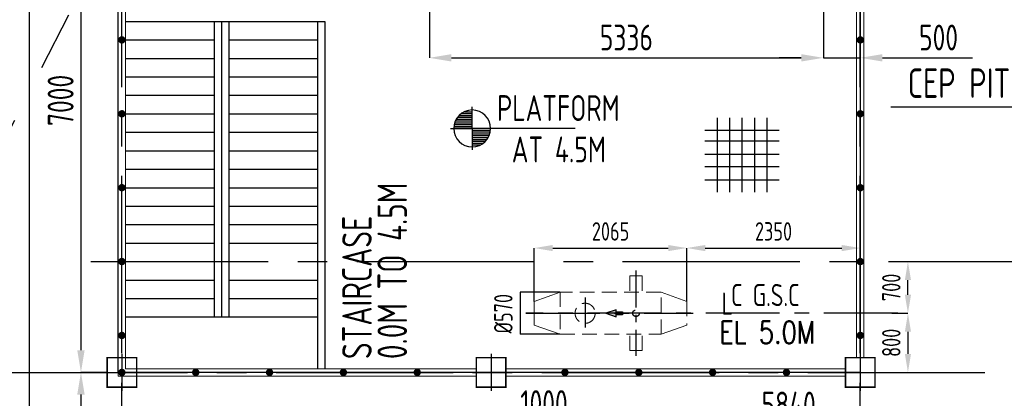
# Model space of a CAD drawing. Extents: x -7650383 to 4934791, y -137560 to 1826789.
# Tile 32 of 256: x 208007 to 221341, y 486731 to 491855. Entities that reach past the tile are written whole.
import ezdxf
from ezdxf.enums import TextEntityAlignment as Align

# ---------------------------------------------------------------- set-up
doc = ezdxf.new("R2010")
doc.units = 0
doc.header["$LTSCALE"] = 800
doc.header["$MEASUREMENT"] = 0
for name, pattern in [('CENTER', [2, 1.25, -0.25, 0.25, -0.25]), ('CENTER2', [1.125, 0.75, -0.125, 0.125, -0.125]), ('CONTINOUS', [0]), ('HIDDEN', [0.375, 0.25, -0.125])]:
    doc.linetypes.add(name, pattern=pattern)
doc.layers.get('0').update_dxf_attribs({"linetype": 'CONTINUOUS'})
for name, color, linetype in [('Aux_col', 7, 'CONTINUOUS'), ('CEN', 2, 'CENTER'), ('EQP', 1, 'CONTINUOUS'), ('GRID', 8, 'CENTER'), ('HATCH', 9, 'CONTINUOUS'), ('PIPE', 1, 'CONTINUOUS'), ('ROAD', 40, 'CONTINUOUS'), ('T', 3, 'CONTINUOUS'), ('TEXT', 3, 'CONTINUOUS'), ('TG_Col', 2, 'CONTINUOUS')]:
    doc.layers.add(name, color=color, linetype=linetype)
for name, color, linetype, lineweight in [('DIM', 4, 'CONTINUOUS', 13), ('EQP0', 8, 'HIDDEN', 9), ('WALL', 6, 'CONTINUOUS', 18)]:
    doc.layers.add(name, color=color, linetype=linetype, lineweight=lineweight)
doc.styles.add('ROMANS', font='ISO9.shx', dxfattribs={"width": 0.8})
doc.styles.add('S1', font='SIMPLEX.SHX', dxfattribs={"height": 200})
doc.styles.add('S3', font='ROMANS1.SHX', dxfattribs={"width": 0.8})
doc.styles.get("Standard").update_dxf_attribs({"font": 'ISO9'})
doc.dimstyles.get("Standard").update_dxf_attribs({"dimtxt": 0.18, "dimasz": 0.18, "dimexe": 0.18, "dimexo": 0.0625, "dimgap": 0.09, "dimtad": 0, "dimtih": 1, "dimtoh": 1, "dimdec": 4, "dimzin": 0, "dimdsep": 46, "dimtxsty": 'Standard', "dimcen": 0.09, "dimadec": 0, "dimazin": 0, "dimtfac": 1, "dimtdec": 4, "dimtofl": 0, "dimtmove": 0, "dimatfit": 3, "dimfxl": 1, "dimtolj": 1, "dimtzin": 0, "dimarcsym": 0})
doc.dimstyles.new('STANDARD$0', dxfattribs={"dimtxt": 250, "dimasz": 200, "dimexe": 0, "dimexo": 0, "dimgap": 100, "dimtad": 1, "dimdec": 0, "dimzin": 0, "dimdsep": 46, "dimtxsty": 'S1', "dimcen": 0, "dimadec": 0, "dimazin": 0, "dimtfac": 1, "dimtdec": 0, "dimtmove": 2, "dimatfit": 3, "dimfxl": 1, "dimtolj": 1, "dimtzin": 0, "dimarcsym": 0})

# ---------------------------------------------------------------- blocks, each defined once
blk = doc.blocks.new('*D333')
at = {"layer": 'DIM', "color": 9, "lineweight": -2, "transparency": 16777216}
for p, q in [((213555, 492556), (213555, 491339)), ((218891, 492499), (218891, 491339)), ((213855, 491339), (218591, 491339))]:
    blk.add_line(p, q, dxfattribs=at)
at = {"layer": 'DIM', "color": 9, "transparency": 16777216}
for points in [[(213855, 491389), (213855, 491289), (213555, 491339)], [(218591, 491389), (218591, 491289), (218891, 491339)]]:
    blk.add_solid(points, dxfattribs=at)
at = {"layer": 'DIM', "transparency": 16777216, "insert": (216223, 491614), "char_height": 350, "attachment_point": 5, "style": 'ROMANS'}
blk.add_mtext('\\A1;5336', dxfattribs=at)
blk = doc.blocks.new('*D335')
at = {"layer": 'DIM', "color": 9, "lineweight": -2, "transparency": 16777216}
for p, q in [((218891, 492278), (218891, 491339)), ((219391, 491683), (219391, 491339)), ((218591, 491339), (218291, 491339)), ((218891, 491339), (219391, 491339)), ((219691, 491339), (220911, 491339))]:
    blk.add_line(p, q, dxfattribs=at)
at = {"layer": 'DIM', "color": 9, "transparency": 16777216}
for points in [[(218591, 491389), (218591, 491289), (218891, 491339)], [(219691, 491389), (219691, 491289), (219391, 491339)]]:
    blk.add_solid(points, dxfattribs=at)
at = {"layer": 'DIM', "transparency": 16777216, "insert": (220451, 491614), "char_height": 350, "attachment_point": 5, "style": 'ROMANS'}
blk.add_mtext('\\A1;500', dxfattribs=at)
blk = doc.blocks.new('*D363')
at = {"layer": 'DIM', "lineweight": -2, "transparency": 16777216}
for p, q in [((219818, 487882), (220036, 487882)), ((219641, 487082), (220036, 487082))]:
    blk.add_line(p, q, dxfattribs=at)
at = {"layer": 'DIM', "color": 4, "lineweight": -2, "transparency": 16777216}
blk.add_line((220036, 487632), (220036, 487332), dxfattribs=at)
at = {"layer": 'DIM', "color": 4, "transparency": 16777216}
for points in [[(219995, 487632), (220078, 487632), (220036, 487882)], [(219995, 487332), (220078, 487332), (220036, 487082)]]:
    blk.add_solid(points, dxfattribs=at)
at = {"layer": 'DIM', "transparency": 16777216, "insert": (219811, 487482), "char_height": 250, "attachment_point": 5, "rotation": 90, "style": 'ROMANS'}
blk.add_mtext('\\A1;800', dxfattribs=at)
blk = doc.blocks.new('*D364')
at = {"layer": 'DIM', "lineweight": -2, "transparency": 16777216}
for p, q in [((219865, 488582), (220036, 488582)), ((219818, 487882), (220036, 487882))]:
    blk.add_line(p, q, dxfattribs=at)
at = {"layer": 'DIM', "color": 4, "lineweight": -2, "transparency": 16777216}
blk.add_line((220036, 488132), (220036, 488332), dxfattribs=at)
at = {"layer": 'DIM', "color": 4, "transparency": 16777216}
for points in [[(219995, 488332), (220078, 488332), (220036, 488582)], [(219995, 488132), (220078, 488132), (220036, 487882)]]:
    blk.add_solid(points, dxfattribs=at)
at = {"layer": 'DIM', "transparency": 16777216, "insert": (219811, 488232), "char_height": 250, "attachment_point": 5, "rotation": 90, "style": 'ROMANS'}
blk.add_mtext('\\A1;700', dxfattribs=at)
blk = doc.blocks.new('*D365')
at = {"layer": 'DIM', "lineweight": -2, "transparency": 16777216}
for p, q in [((217041, 488043), (217041, 488765)), ((219391, 488549), (219391, 488765))]:
    blk.add_line(p, q, dxfattribs=at)
at = {"layer": 'DIM', "color": 4, "lineweight": -2, "transparency": 16777216}
blk.add_line((217291, 488765), (219141, 488765), dxfattribs=at)
at = {"layer": 'DIM', "color": 4, "transparency": 16777216}
for points in [[(217291, 488806), (217291, 488723), (217041, 488765)], [(219141, 488806), (219141, 488723), (219391, 488765)]]:
    blk.add_solid(points, dxfattribs=at)
at = {"layer": 'DIM', "transparency": 16777216, "insert": (218216, 488990), "char_height": 250, "attachment_point": 5, "style": 'ROMANS'}
blk.add_mtext('\\A1;2350', dxfattribs=at)
blk = doc.blocks.new('*D366')
at = {"layer": 'DIM', "lineweight": -2, "transparency": 16777216}
for p, q in [((214976, 488043), (214976, 488765)), ((217041, 488044), (217041, 488765))]:
    blk.add_line(p, q, dxfattribs=at)
at = {"layer": 'DIM', "color": 4, "lineweight": -2, "transparency": 16777216}
blk.add_line((215226, 488765), (216791, 488765), dxfattribs=at)
at = {"layer": 'DIM', "color": 4, "transparency": 16777216}
for points in [[(215226, 488806), (215226, 488723), (214976, 488765)], [(216791, 488806), (216791, 488723), (217041, 488765)]]:
    blk.add_solid(points, dxfattribs=at)
at = {"layer": 'DIM', "transparency": 16777216, "insert": (216009, 488990), "char_height": 250, "attachment_point": 5, "style": 'ROMANS'}
blk.add_mtext('\\A1;2065', dxfattribs=at)
blk = doc.blocks.new('*D393')
at = {"layer": 'DIM', "color": 9, "lineweight": -2, "transparency": 16777216}
for p, q in [((208791, 494082), (208837, 494082)), ((208837, 493782), (208837, 487382)), ((209191, 487082), (208837, 487082))]:
    blk.add_line(p, q, dxfattribs=at)
at = {"layer": 'DIM', "color": 9, "transparency": 16777216}
for points in [[(208787, 493782), (208887, 493782), (208837, 494082)], [(208787, 487382), (208887, 487382), (208837, 487082)]]:
    blk.add_solid(points, dxfattribs=at)
at = {"layer": 'DIM', "transparency": 16777216, "insert": (208562, 490763), "char_height": 350, "attachment_point": 5, "rotation": 90, "style": 'ROMANS'}
blk.add_mtext('\\A1;7000', dxfattribs=at)
blk = doc.blocks.new('*D394')
at = {"layer": 'DIM', "color": 9, "lineweight": -2, "transparency": 16777216}
for p, q in [((209141, 487082), (208837, 487082)), ((208837, 486782), (208837, 482382)), ((209141, 482082), (208837, 482082))]:
    blk.add_line(p, q, dxfattribs=at)
at = {"layer": 'DIM', "color": 9, "transparency": 16777216}
for points in [[(208787, 486782), (208887, 486782), (208837, 487082)], [(208787, 482382), (208887, 482382), (208837, 482082)]]:
    blk.add_solid(points, dxfattribs=at)
at = {"layer": 'DIM', "transparency": 16777216, "insert": (208562, 484582), "char_height": 350, "attachment_point": 5, "rotation": 90, "style": 'ROMANS'}
blk.add_mtext('\\A1;5000', dxfattribs=at)
blk = doc.blocks.new('*X35')
at = {"color": 0}
for p, q in [((36132, 29350), (36330, 29350)), ((36154, 29375), (36330, 29375)), ((36183, 29400), (36330, 29400)), ((36226, 29425), (36330, 29425)), ((36081, 29225), (36330, 29225)), ((36085, 29250), (36330, 29250)), ((36092, 29275), (36330, 29275)), ((36102, 29300), (36330, 29300)), ((36115, 29325), (36330, 29325)), ((36080, 29200), (36330, 29200))]:
    blk.add_line(p, q, dxfattribs=at)
blk = doc.blocks.new('LEVEL')
for p, q in [((0, 0), (0, 294)), ((-295, 0), (0, 0)), ((1393, 0), (0, 0)), ((0, 0), (0, -290))]:
    blk.add_line(p, q)
for start, end in [(90, 180), (0, 90), (180, 270), (270, 0)]:
    blk.add_arc((0, 0), 250, start, end)
blk.add_blockref('*X35', (-36330, -29198))
at = {"rotation": 180}
blk.add_blockref('*X35', (36330, 29198), dxfattribs=at)
at = {"flags": 4}
blk.add_attdef('LEVEL', (336, 101), '', height=250, dxfattribs=at)
blk = doc.blocks.new('GSC')
at = {"layer": 'DIM'}
h = blk.add_hatch(color=1, dxfattribs=at)
h.paths.add_polyline_path([(31016, 116822), (31155, 116775), (31155, 116869)])
h.paths.add_polyline_path([(31155, 116802), (31155, 116842), (31242, 116842), (31242, 116802)])
at = {"color": 2, "linetype": 'CENTER', "ltscale": 0.5}
blk.add_line((31424, 117400), (31424, 116245), dxfattribs=at)
at = {"color": 2, "linetype": 'CENTER'}
for p, q in [((30735, 117036), (30735, 116628)), ((29933, 116822), (32197, 116822))]:
    blk.add_line(p, q, dxfattribs=at)
at = {"layer": 'EQP'}
for points in [[(31016, 116822), (31155, 116775), (31155, 116869)], [(31155, 116802), (31155, 116842), (31242, 116842), (31242, 116802)]]:
    blk.add_lwpolyline(points, close=True, dxfattribs=at)
at = {"layer": 'EQP0'}
for p, q in [((31340, 117327), (31340, 117107)), ((31340, 117327), (31508, 117327)), ((31508, 117327), (31508, 117107)), ((32112, 116984), (32112, 116660)), ((31340, 116317), (31340, 116537)), ((31508, 116317), (31508, 116537)), ((31340, 116317), (31508, 116317))]:
    blk.add_line(p, q, dxfattribs=at)
at = {"layer": 'EQP0', "linetype": 'Continuous'}
for p, q in [((30396, 117107), (30047, 116983)), ((31763, 117107), (32112, 116983)), ((30047, 116983), (30047, 116660)), ((30047, 116660), (30396, 116537)), ((32112, 116660), (31763, 116537))]:
    blk.add_line(p, q, dxfattribs=at)
at = {"layer": 'EQP0'}
blk.add_lwpolyline([(30396, 117107), (30396, 116537), (31763, 116537), (31763, 117107)], close=True, dxfattribs=at)
blk.add_circle((30735, 116822), 136, dxfattribs=at)
at = {"layer": 'PIPE', "linetype": 'HIDDEN'}
blk.add_circle((31424, 116822), 44.5, dxfattribs=at)
blk = doc.blocks.new('GR')
at = {"color": 2, "flags": 128}
for points in [[(281735, 120043), (281735, 119035)], [(281735, 120043), (281735, 119035)], [(281903, 120043), (281903, 119035)], [(282071, 120043), (282071, 119035)], [(282071, 120043), (282071, 119035)], [(282239, 120043), (282239, 119035)], [(282239, 120043), (282239, 119035)], [(282407, 120043), (282407, 119035)], [(281567, 119875), (282575, 119875)], [(281567, 119730), (282575, 119730)], [(281567, 119550), (282575, 119550)], [(281567, 119382), (282575, 119382)], [(281567, 119203), (282575, 119203)]]:
    blk.add_lwpolyline(points, dxfattribs=at)
blk = doc.blocks.new('*D225')
at = {"layer": 'TG_Col', "color": 9, "lineweight": -2, "transparency": 16777216}
for p, q in [((214501, 486041), (214501, 486371)), ((214801, 486371), (215201, 486371)), ((215501, 486006), (215501, 486371))]:
    blk.add_line(p, q, dxfattribs=at)
at = {"layer": 'TG_Col', "color": 9, "transparency": 16777216}
for points in [[(214801, 486421), (214801, 486321), (214501, 486371)], [(215201, 486421), (215201, 486321), (215501, 486371)]]:
    blk.add_solid(points, dxfattribs=at)
at = {"layer": 'TG_Col', "transparency": 16777216, "insert": (215107, 486666), "char_height": 350, "attachment_point": 5, "style": 'ROMANS'}
blk.add_mtext('\\A1;1000', dxfattribs=at)
blk = doc.blocks.new('*D226')
at = {"layer": 'TG_Col', "color": 9, "lineweight": -2, "transparency": 16777216}
for p, q in [((215501, 485641), (215501, 486371)), ((215801, 486371), (221041, 486371)), ((221341, 486041), (221341, 486371))]:
    blk.add_line(p, q, dxfattribs=at)
at = {"layer": 'TG_Col', "color": 9, "transparency": 16777216}
for points in [[(215801, 486421), (215801, 486321), (215501, 486371)], [(221041, 486421), (221041, 486321), (221341, 486371)]]:
    blk.add_solid(points, dxfattribs=at)
at = {"layer": 'TG_Col', "transparency": 16777216, "insert": (218421, 486646), "char_height": 350, "attachment_point": 5, "style": 'ROMANS'}
blk.add_mtext('\\A1;5840', dxfattribs=at)
blk = doc.blocks.new('*D227')
at = {"layer": 'TG_Col', "color": 9, "lineweight": -2, "transparency": 16777216}
for p, q in [((221341, 485641), (221341, 486371)), ((221641, 486371), (222241, 486371)), ((222541, 485641), (222541, 486371))]:
    blk.add_line(p, q, dxfattribs=at)
at = {"layer": 'TG_Col', "color": 9, "transparency": 16777216}
for points in [[(221641, 486421), (221641, 486321), (221341, 486371)], [(222241, 486421), (222241, 486321), (222541, 486371)]]:
    blk.add_solid(points, dxfattribs=at)
at = {"layer": 'TG_Col', "transparency": 16777216, "insert": (221941, 486646), "char_height": 350, "attachment_point": 5, "style": 'ROMANS'}
blk.add_mtext('\\A1;1200', dxfattribs=at)
blk = doc.blocks.new('A$C3C7577A7')
at = {"layer": 'Aux_col', "linetype": 'CONTINOUS'}
for p, q in [((12000, 18250), (12000, 17750)), ((17000, 18250), (17000, 17750)), ((22000, 18250), (22000, 17750)), ((11750, 18000), (12250, 18000)), ((16750, 18000), (17250, 18000)), ((21750, 18000), (22250, 18000))]:
    blk.add_line(p, q, dxfattribs=at)
at = {"layer": 'Aux_col', "linetype": 'CONTINOUS', "const_width": 20, "flags": 128}
for points in [[(11800, 17800), (12200, 17800), (12200, 18200), (11800, 18200)], [(16800, 17800), (17200, 17800), (17200, 18200), (16800, 18200)], [(21800, 17800), (22200, 17800), (22200, 18200), (21800, 18200)]]:
    blk.add_lwpolyline(points, close=True, dxfattribs=at)
blk = doc.blocks.new('*D281')
at = {"layer": 'DIM', "lineweight": -2, "transparency": 16777216}
for p, q in [((215324, 488167), (214784, 488167)), ((215324, 487597), (214784, 487597))]:
    blk.add_line(p, q, dxfattribs=at)
at = {"layer": 'DIM', "color": 4, "lineweight": -2, "transparency": 16777216}
blk.add_line((214784, 488167), (214784, 487597), dxfattribs=at)
at = {"layer": 'DIM', "transparency": 16777216, "insert": (214557, 487876), "char_height": 250, "attachment_point": 5, "rotation": 90, "style": 'ROMANS'}
blk.add_mtext('\\A1;%%C570', dxfattribs=at)

msp = doc.modelspace()

# ---------------------------------------------------------------- linework, layer by layer
at = {"color": 2}
for p, q in [((209441.2, 491831.8), (212141.2, 491831.8)), ((210641.2, 491831.8), (210641.2, 487831.8)), ((210741.2, 491831.8), (210741.2, 487831.8)), ((210841.2, 491831.8), (210841.2, 487831.8)), ((212041.2, 491831.8), (212041.2, 487131.8)), ((212141.2, 491831.8), (212141.2, 487131.8)), ((209441.2, 491581.8), (210641.2, 491581.8)), ((210841.2, 491581.8), (212041.2, 491581.8)), ((209441.2, 491331.8), (210641.2, 491331.8)), ((210841.2, 491331.8), (212041.2, 491331.8)), ((209441.2, 491081.8), (210641.2, 491081.8)), ((210841.2, 491081.8), (212041.2, 491081.8)), ((209441.2, 490831.8), (210641.2, 490831.8)), ((210841.2, 490831.8), (212041.2, 490831.8)), ((209441.2, 490581.8), (210641.2, 490581.8)), ((210841.2, 490581.8), (212041.2, 490581.8)), ((209441.2, 490331.8), (210641.2, 490331.8)), ((210841.2, 490331.8), (212041.2, 490331.8)), ((209441.2, 490081.8), (210641.2, 490081.8)), ((210841.2, 490081.8), (212041.2, 490081.8)), ((209441.2, 489831.8), (210641.2, 489831.8)), ((210841.2, 489831.8), (212041.2, 489831.8)), ((209441.2, 489581.8), (210641.2, 489581.8)), ((210841.2, 489581.8), (212041.2, 489581.8)), ((209441.2, 489331.8), (210641.2, 489331.8)), ((210841.2, 489331.8), (212041.2, 489331.8)), ((209441.2, 489081.8), (210641.2, 489081.8)), ((210841.2, 489081.8), (212041.2, 489081.8)), ((209441.2, 488831.8), (210641.2, 488831.8)), ((210841.2, 488831.8), (212041.2, 488831.8)), ((209441.2, 488581.8), (210641.2, 488581.8)), ((209441.2, 488331.8), (210641.2, 488331.8)), ((210841.2, 488331.8), (212041.2, 488331.8)), ((209441.2, 488081.8), (210641.2, 488081.8)), ((210841.2, 488081.8), (212041.2, 488081.8)), ((209441.2, 487831.8), (212041.2, 487831.8))]:
    msp.add_line(p, q, dxfattribs=at)
at = {"color": 2, "linetype": 'CENTER'}
msp.add_line((219898.3, 487881.7), (214862.2, 487881.7), dxfattribs=at)
msp.add_lwpolyline([(219390.9, 487081.7), (209341.2, 487081.7), (209341.2, 493321.7), (219390.9, 493321.7)], close=True)
at = {"layer": 'CEN', "ltscale": 4}
msp.add_line((197391.2, 469835.9), (209391.2, 493331.7), dxfattribs=at)
at = {"layer": 'GRID', "linetype": 'CENTER2', "ltscale": 4}
for p, q in [((209391.2, 458541.2), (209391.2, 507092)), ((219391.2, 458541.2), (219391.2, 507092)), ((208972.9, 488581.7), (209798, 488581.7)), ((208972.9, 488581.7), (227085.8, 488581.7)), ((207878.6, 487081.7), (227830.2, 487081.7))]:
    msp.add_line(p, q, dxfattribs=at)
at = {"layer": 'HATCH', "const_width": 50, "flags": 128}
for points in [[(209366.2, 491581.7, 1), (209416.2, 491581.7, 1)], [(219366.2, 491581.7, 1), (219416.2, 491581.7, 1)], [(209366.2, 490581.7, 1), (209416.2, 490581.7, 1)], [(219366.2, 490581.7, 1), (219416.2, 490581.7, 1)], [(209366.2, 489581.7, 1), (209416.2, 489581.7, 1)], [(219366.2, 489581.7, 1), (219416.2, 489581.7, 1)], [(209366.2, 488581.7, 1), (209416.2, 488581.7, 1)], [(219366.2, 488581.7, 1), (219416.2, 488581.7, 1)], [(209366.2, 487581.7, 1), (209416.2, 487581.7, 1)], [(219366.2, 487581.7, 1), (219416.2, 487581.7, 1)], [(209366.2, 487081.7, 1), (209416.2, 487081.7, 1)], [(210366.2, 487081.7, 1), (210416.2, 487081.7, 1)], [(211366.2, 487081.7, 1), (211416.2, 487081.7, 1)], [(212366.2, 487081.7, 1), (212416.2, 487081.7, 1)], [(213366.2, 487081.7, 1), (213416.2, 487081.7, 1)], [(215366.2, 487081.7, 1), (215416.2, 487081.7, 1)], [(216366.2, 487081.7, 1), (216416.2, 487081.7, 1)], [(217366.2, 487081.7, 1), (217416.2, 487081.7, 1)], [(218366.2, 487081.7, 1), (218416.2, 487081.7, 1)]]:
    msp.add_lwpolyline(points, format="xyb", close=True, dxfattribs=at)
at = {"layer": 'ROAD', "ltscale": 4}
msp.add_line((208141.2, 461224), (208141.2, 506701.7), dxfattribs=at)
at = {"layer": 'WALL'}
for p, q in [((209341.2, 493321.7), (209341.2, 487031.8)), ((219441.2, 493321.7), (219441.2, 487281.7)), ((209441.2, 493221.7), (209441.2, 487131.8)), ((219341.2, 493221.7), (219341.2, 487281.7)), ((209441.2, 487131.8), (214191.2, 487131.8)), ((214591.2, 487131.8), (219190.9, 487131.8)), ((209341.2, 487031.8), (214191.2, 487031.8)), ((214591.2, 487031.8), (219190.9, 487031.8))]:
    msp.add_line(p, q, dxfattribs=at)

# ---------------------------------------------------------------- block references
msp.add_blockref('A$C3C7577A7', (197391.2, 469081.7))
at = {"layer": 'EQP'}
msp.add_blockref('GSC', (184929.4, 371060), dxfattribs=at)
at = {"layer": 'PIPE'}
msp.add_blockref('GR', (-64282, 370484.6), dxfattribs=at)
at = {"layer": 'TEXT'}
ref = msp.add_blockref('LEVEL', (214134.8, 490383.5), dxfattribs=at)
ref.add_attrib('LEVEL', 'PLATFORM', (214470.5, 490484.4), dxfattribs={"layer": '0', "height": 350, "style": 'ROMANS', "width": 0.8, "flags": 4})

# ---------------------------------------------------------------- texts
at = {"layer": 'T', "style": 'S3', "width": 0.8}
msp.add_text('EL 5.0M', height=300, dxfattribs=at).set_placement((218130.5, 487474.4), align=Align.CENTER)
at = {"layer": 'TEXT', "style": 'ROMANS', "width": 0.8}
for s, height, p in [('AT 4.5M', 350, (215309.1, 489924)), ('L', 300, (217589.4, 487863)), ('C G.S.C', 300, (218104.6, 487978.5))]:
    msp.add_text(s, height=height, dxfattribs=at).set_placement(p, align=Align.CENTER)
for s, p in [('0.0M TO 4.5M', (213253.1, 487262.2, 207.7)), ('STAIRCASE', (212774.9, 487261.3, 207.7))]:
    msp.add_text(s, height=400, rotation=90, dxfattribs=at).set_placement(p)
at = {"layer": 'TEXT', "insert": (220727.5, 491196.2), "char_height": 400, "width": 1874.286, "attachment_point": 2, "style": 'ROMANS'}
msp.add_mtext('CEP PIT', dxfattribs=at)

# ---------------------------------------------------------------- dimensions: what is measured, and where the dimension line sits
at = {"layer": 'DIM'}
for base, p1, p2, override, picture, middle in [((208837, 487081.7), (208790.6, 494081.7), (209191.2, 487081.7), {"dimtxt": 350, "dimasz": 300, "dimtxsty": 'ROMANS', "dimclrd": 9, "dimclre": 9, "dimclrt": 256, "dimtix": 1}, '*D393', (208562, 490762.7)), ((220036.5, 488581.7), (219818.4, 487881.7), (219864.9, 488581.7), {"dimscale": 100, "dimtxt": 2.5, "dimasz": 2.5, "dimgap": 1, "dimtxsty": 'ROMANS', "dimclrd": 4, "dimclre": 256, "dimclrt": 256, "dimtix": 1}, '*D364', (219811.5, 488231.7))]:
    dim = msp.add_linear_dim(base=base, p1=p1, p2=p2, angle=90, dimstyle='STANDARD$0', override=override, dxfattribs=at)
    dim.commit()
    dim.dimension.update_dxf_attribs({"geometry": picture, "text_midpoint": middle, "dimtype": 160})
for base, p1, p2, override, picture, middle in [((218891.2, 491339.5), (213555.2, 492556.2), (218891.2, 492499.3), {"dimtxt": 350, "dimasz": 300, "dimtxsty": 'ROMANS', "dimclrd": 9, "dimclre": 9, "dimclrt": 256, "dimtix": 1, "dimatfit": 0}, '*D333', (216223.2, 491614.5)), ((217041.2, 488764.5), (214976.2, 488043.2), (217041.2, 488044), {"dimscale": 100, "dimtxt": 2.5, "dimasz": 2.5, "dimgap": 1, "dimtxsty": 'ROMANS', "dimclrd": 4, "dimclre": 256, "dimclrt": 256, "dimtix": 1}, '*D366', (216008.7, 488989.5)), ((219391.2, 488764.5), (217041.2, 488043.2), (219391.2, 488548.8), {"dimscale": 100, "dimtxt": 2.5, "dimasz": 2.5, "dimgap": 1, "dimtxsty": 'ROMANS', "dimclrd": 4, "dimclre": 256, "dimclrt": 256, "dimtix": 1}, '*D365', (218216.2, 488989.5))]:
    dim = msp.add_linear_dim(base=base, p1=p1, p2=p2, dimstyle='STANDARD$0', override=override, dxfattribs=at)
    dim.commit()
    dim.dimension.update_dxf_attribs({"geometry": picture, "text_midpoint": middle})
dim = msp.add_linear_dim(base=(218891.2, 491339.5), p1=(219391.2, 491683.4), p2=(218891.2, 492278.2), dimstyle='STANDARD$0', override={"dimtxt": 350, "dimasz": 300, "dimtxsty": 'ROMANS', "dimclrd": 9, "dimclre": 9, "dimclrt": 256, "dimtix": 1, "dimtmove": 0, "dimatfit": 0}, dxfattribs=at)
dim.commit()
dim.dimension.update_dxf_attribs({"geometry": '*D335', "text_midpoint": (220451.2, 491339.5), "dimtype": 160})
dim = msp.add_linear_dim(base=(214784, 487596.7), p1=(215324, 488166.7), p2=(215324, 487596.7), angle=90, text='%%C570', dimstyle='STANDARD$0', override={"dimscale": 100, "dimtxt": 2.5, "dimasz": 2.5, "dimgap": 1, "dimtxsty": 'ROMANS', "dimclrd": 4, "dimclre": 256, "dimclrt": 256, "dimtix": 1}, dxfattribs=at)
dim.commit()
dim.dimension.update_dxf_attribs({"geometry": '*D281', "text_midpoint": (214557.3, 487876.1), "dimtype": 160})
for base, p1, p2, override, picture, middle in [((220036.5, 487081.7), (219818.4, 487881.7), (219640.9, 487081.7), {"dimscale": 100, "dimtxt": 2.5, "dimasz": 2.5, "dimgap": 1, "dimtxsty": 'ROMANS', "dimclrd": 4, "dimclre": 256, "dimclrt": 256, "dimtix": 1}, '*D363', (219811.5, 487481.7)), ((208837, 482081.7), (209141.2, 487081.7), (209141.2, 482081.7), {"dimtxt": 350, "dimasz": 300, "dimtxsty": 'ROMANS', "dimclrd": 9, "dimclre": 9, "dimclrt": 256, "dimtix": 1}, '*D394', (208562, 484581.7))]:
    dim = msp.add_linear_dim(base=base, p1=p1, p2=p2, angle=90, dimstyle='STANDARD$0', override=override, dxfattribs=at)
    dim.commit()
    dim.dimension.update_dxf_attribs({"geometry": picture, "text_midpoint": middle})
at = {"layer": 'TG_Col'}
dim = msp.add_linear_dim(base=(215501.2, 486371.4), p1=(214501.2, 486041.1), p2=(215501.2, 486006.3), dimstyle='STANDARD$0', override={"dimtxt": 350, "dimasz": 300, "dimtxsty": 'ROMANS', "dimclrd": 9, "dimclre": 9, "dimclrt": 256, "dimtix": 1, "dimatfit": 0}, dxfattribs=at)
dim.commit()
dim.dimension.update_dxf_attribs({"geometry": '*D225', "text_midpoint": (215107.4, 486666.3), "dimtype": 160})
for base, p1, p2, picture, middle in [((221341.2, 486371.4), (215501.2, 485641.1), (221341.2, 486041.1), '*D226', (218421.2, 486646.4)), ((222541.5, 486371.4), (221341.2, 485641.1), (222541.5, 485641.1), '*D227', (221941.3, 486646.4))]:
    dim = msp.add_linear_dim(base=base, p1=p1, p2=p2, dimstyle='STANDARD$0', override={"dimtxt": 350, "dimasz": 300, "dimtxsty": 'ROMANS', "dimclrd": 9, "dimclre": 9, "dimclrt": 256, "dimtix": 1, "dimatfit": 0}, dxfattribs=at)
    dim.commit()
    dim.dimension.update_dxf_attribs({"geometry": picture, "text_midpoint": middle})

# ---------------------------------------------------------------- leaders
msp.add_leader([(222377.5, 490081.7), (221649.7, 490673), (219804.1, 490673)], dimstyle='Standard', override={"dimtxt": 350, "dimasz": 300, "dimexe": 0, "dimexo": 0, "dimgap": 100, "dimtad": 0, "dimtih": 0, "dimtoh": 0, "dimdec": 0, "dimtxsty": 'ROMANS', "dimcen": 0, "dimclrd": 9, "dimclre": 9, "dimclrt": 256, "dimtdec": 0, "dimtix": 1, "dimtofl": 1, "dimatfit": 0})

doc.saveas('drawing.dxf')
